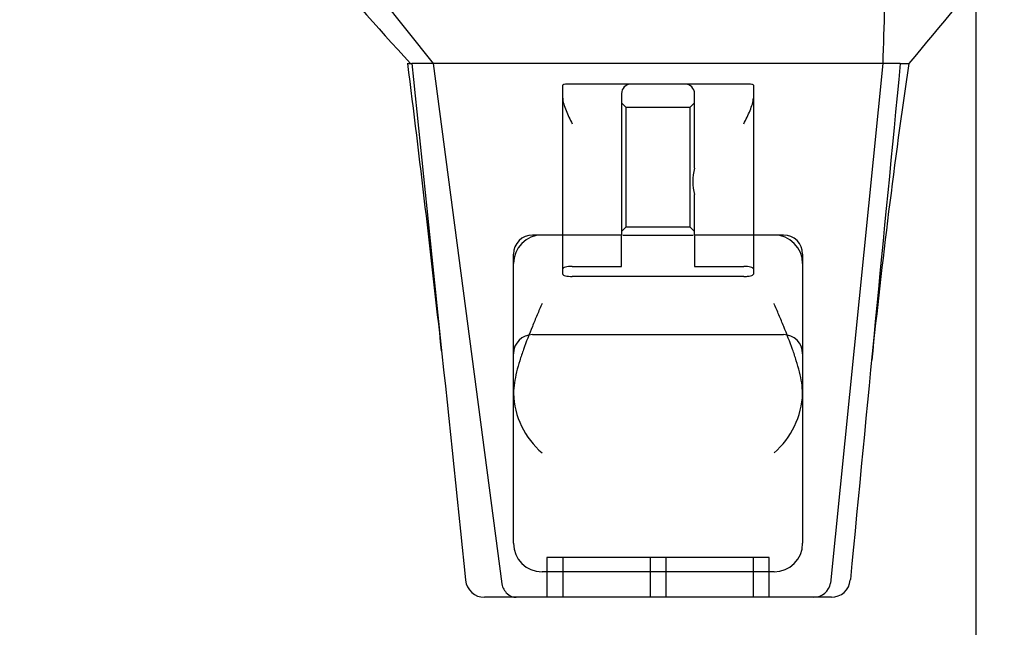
# Model space of a CAD drawing. Header units: inches. Extents: x 1 to 240, y -1 to 159.
# Tile 54 of 108: x 77.36 to 80.46, y 135.46 to 137.38. Entities that reach past the tile are written whole.
import ezdxf
from ezdxf.enums import TextEntityAlignment as Align
from ezdxf.lldxf.tags import DXFTag

# ---------------------------------------------------------------- set-up
doc = ezdxf.new("R2010")
doc.units = ezdxf.units.IN
doc.header["$MEASUREMENT"] = 0
doc.layers.add('Default', color=7, linetype='Continuous')
doc.layers.add('HAN13060', color=7, linetype='Continuous')
doc.styles.add('SEACAD_Times_New_Roman', font='times.ttf')
tags = doc.linetypes.add('HIDDEN2', pattern=[0.1875, 0.125, -0.0625]).pattern_tags.tags
tags[6:7] = [DXFTag(74, 4), DXFTag(75, 0), DXFTag(340, '0'), DXFTag(46, 0.0), DXFTag(50, 0.0), DXFTag(44, 0.0), DXFTag(45, 0.0)]
tags[4:5] = [DXFTag(74, 4), DXFTag(75, 0), DXFTag(340, '0'), DXFTag(46, 0.0), DXFTag(50, 0.0), DXFTag(44, 0.0), DXFTag(45, 0.0)]
doc.dimstyles.new('HAMMOND_(STH_-_240x160)', dxfattribs={"dimtxt": 1, "dimasz": 1.25, "dimexe": 0.5, "dimexo": 0.5, "dimgap": 0.25, "dimtad": 0, "dimtih": 1, "dimtoh": 1, "dimzin": 0, "dimdsep": 46, "dimtxsty": 'SEACAD_Times_New_Roman', "dimblk1": '_SE_FILLED', "dimblk2": '_SE_FILLED', "dimsah": 1, "dimcen": 0.5, "dimadec": 0, "dimazin": 0, "dimtfac": 0.8, "dimtofl": 0, "dimtmove": 0, "dimatfit": 3, "dimfxl": 1, "dimtolj": 1, "dimtzin": 0, "dimarcsym": 0})

# ---------------------------------------------------------------- blocks, each defined once
blk = doc.blocks.new('SE4')
at = {"layer": 'HAN13060', "color": 7, "linetype": 'Continuous'}
for p, q in [((78.3748, 137.5925), (78.6584, 137.2375)), ((78.5758, 137.2375), (78.5904, 137.2375)), ((78.6584, 137.2375), (78.5904, 137.2375)), ((78.7039, 137.2375), (78.6584, 137.2375)), ((78.6584, 137.2375), (78.8739, 135.5995)), ((78.7956, 137.2375), (78.7039, 137.2375)), ((80.073, 137.2375), (78.7956, 137.2375)), ((80.073, 137.2375), (79.9089, 135.6021)), ((80.1024, 137.2375), (80.073, 137.2375)), ((80.1178, 137.2375), (80.1024, 137.2375)), ((80.128, 137.2375), (80.1178, 137.2375)), ((80.128, 137.2375), (80.1555, 137.2375)), ((78.7599, 135.6128), (78.7601, 135.6112)), ((79.9709, 135.6116), (79.9711, 135.6136)), ((78.9197, 135.5575), (78.8198, 135.5575)), ((79.8566, 135.5575), (78.9197, 135.5575)), ((79.9112, 135.5575), (79.8566, 135.5575))]:
    blk.add_line(p, q, dxfattribs=at)
at = {"layer": 'HAN13060', "color": 7, "linetype": 'HIDDEN2'}
for p, q in [((79.0657, 136.5911), (79.0657, 137.1689)), ((79.2807, 137.1725), (79.0957, 137.1725)), ((79.4507, 137.1725), (79.2807, 137.1725)), ((79.6357, 137.1725), (79.4507, 137.1725)), ((79.6657, 137.1689), (79.6657, 136.5911)), ((79.2507, 137.1425), (79.2507, 136.6975)), ((79.4807, 136.908), (79.4807, 137.1425)), ((79.2657, 137.0987), (79.2507, 137.1137)), ((79.2657, 136.7237), (79.2657, 137.0987)), ((79.4657, 137.0987), (79.2657, 137.0987)), ((79.4807, 137.1137), (79.4657, 137.0987)), ((79.4657, 137.0987), (79.4657, 136.7237)), ((79.4807, 136.6975), (79.4807, 136.8247)), ((79.2507, 136.7087), (79.2657, 136.7237)), ((79.2657, 136.7237), (79.4657, 136.7237)), ((79.4657, 136.7237), (79.4807, 136.7087)), ((79.2507, 136.6975), (78.9707, 136.6975)), ((79.2507, 136.599), (79.2507, 136.6946)), ((79.2552, 136.6975), (79.4762, 136.6975)), ((79.7607, 136.6975), (79.4807, 136.6975)), ((79.4807, 136.6946), (79.4807, 136.599)), ((78.9107, 135.7275), (78.9107, 136.6375)), ((79.8207, 136.6375), (79.8207, 135.7275)), ((79.0957, 136.599), (79.2507, 136.599)), ((79.4807, 136.599), (79.6357, 136.599)), ((79.0657, 136.5746), (79.0657, 136.5911)), ((79.6357, 136.5672), (79.0957, 136.5672)), ((79.6657, 136.5911), (79.6657, 136.5746)), ((78.9707, 136.3842), (79.7607, 136.3842)), ((79.7157, 135.6825), (79.0157, 135.6825)), ((79.0157, 135.6825), (79.0157, 135.5575)), ((79.0657, 135.6825), (79.0657, 135.5575)), ((79.3407, 135.6825), (79.3407, 135.5575)), ((79.3907, 135.6825), (79.3907, 135.5575)), ((79.6657, 135.5575), (79.6657, 135.6825)), ((79.7157, 135.5575), (79.7157, 135.6825)), ((79.7307, 135.6375), (79.0007, 135.6375))]:
    blk.add_line(p, q, dxfattribs=at)
at = {"layer": 'HAN13060', "color": 7, "linetype": 'Continuous'}
for centre, radius, start, end in [((85.4387, 143.5478), 9.3151, 219.74091, 222.64292), ((93.2711, 126.4568), 16.9778, 139.01202, 140.58069), ((19.7018, 129.8447), 59.3388, 6.277991, 7.156939), ((102.0009, 134.0361), 22.0794, 171.66283, 174.10579), ((78.8198, 135.6175), 0.06, 185.9929, 270.0075), ((79.8545, 135.6129), 0.0554, 272.131, 348.8293), ((79.9112, 135.6175), 0.06, 269.9911, 354.4242)]:
    blk.add_arc(centre, radius, start, end, dxfattribs=at)
at = {"layer": 'HAN13060', "color": 7, "linetype": 'HIDDEN2'}
for centre, radius, start, end in [((79.2807, 137.1425), 0.03, 90, 180), ((79.4507, 137.1425), 0.03, 0, 90), ((79.6351, 136.8664), 0.1599, 164.9117, 195.0883), ((79.0007, 136.6075), 0.09, 90, 180), ((78.9707, 136.6375), 0.06, 90, 180), ((79.7307, 136.6075), 0.09, 0, 90), ((79.7607, 136.6375), 0.06, 0, 90), ((78.9707, 136.3242), 0.06, 90, 180), ((79.7607, 136.3242), 0.06, 0, 90), ((79.1698, 136.2085), 0.2593, 182.0981, 229.2851), ((79.5616, 136.2085), 0.2593, 310.7149, 357.9019), ((79.0007, 135.7275), 0.09, 180, 270), ((79.7307, 135.7275), 0.09, 270, 0)]:
    blk.add_arc(centre, radius, start, end, dxfattribs=at)
at = {"layer": 'HAN13060', "color": 7, "linetype": 'Continuous'}
for points in [[(80.0842, 137.5925), (80.0805, 137.4742), (80.0767, 137.3559), (80.073, 137.2375)], [(78.5904, 137.2375), (78.6469, 136.696), (78.7034, 136.1544), (78.7599, 135.6128)], [(80.128, 137.2375), (80.0757, 136.6962), (80.0234, 136.1549), (79.9711, 135.6136)]]:
    blk.add_open_spline(points, degree=3, dxfattribs=at)
at = {"layer": 'HAN13060', "color": 7, "linetype": 'HIDDEN2'}
for points, knots in [([(79.0957, 137.1725), (79.0917, 137.1725), (79.0878, 137.1725), (79.0805, 137.1725), (79.0772, 137.1724), (79.0716, 137.172), (79.0694, 137.1717), (79.0665, 137.1706), (79.0657, 137.1698), (79.0657, 137.1689)], [0, 0, 0, 0, 0.25, 0.25, 0.5, 0.5, 0.75, 0.75, 1, 1, 1, 1]), ([(79.6657, 137.1689), (79.6657, 137.1698), (79.665, 137.1706), (79.662, 137.1717), (79.6598, 137.172), (79.6515, 137.1726), (79.6437, 137.1725), (79.6357, 137.1725)], [0, 0, 0, 0, 0.25, 0.25, 0.5, 0.5, 1, 1, 1, 1]), ([(79.0657, 137.1288), (79.0657, 137.1227), (79.067, 137.1164), (79.0708, 137.1031), (79.0733, 137.0964), (79.0818, 137.0758), (79.0888, 137.0616), (79.0957, 137.0475)], [0, 0, 0, 0, 0.25, 0.25, 0.5, 0.5, 1, 1, 1, 1]), ([(79.6357, 137.0475), (79.6426, 137.0616), (79.6496, 137.0758), (79.6581, 137.0964), (79.6606, 137.1031), (79.6645, 137.1164), (79.6657, 137.1227), (79.6657, 137.1288)], [0, 0, 0, 0, 0.5, 0.5, 0.75, 0.75, 1, 1, 1, 1]), ([(79.0957, 136.599), (79.0917, 136.599), (79.0877, 136.5988), (79.0804, 136.598), (79.0771, 136.5974), (79.0688, 136.5952), (79.0657, 136.5932), (79.0657, 136.5911)], [0, 0, 0, 0, 0.25, 0.25, 0.5, 0.5, 1, 1, 1, 1]), ([(79.6657, 136.5911), (79.6657, 136.5921), (79.665, 136.5931), (79.662, 136.595), (79.6599, 136.5959), (79.6516, 136.5981), (79.6438, 136.599), (79.6357, 136.599)], [0, 0, 0, 0, 0.25, 0.25, 0.5, 0.5, 1, 1, 1, 1]), ([(79.0657, 136.5746), (79.0657, 136.5736), (79.0665, 136.5726), (79.0694, 136.5709), (79.0716, 136.57), (79.0798, 136.568), (79.0877, 136.5672), (79.0957, 136.5672)], [0, 0, 0, 0, 0.25, 0.25, 0.5, 0.5, 1, 1, 1, 1]), ([(79.6357, 136.5672), (79.6397, 136.5672), (79.6437, 136.5674), (79.651, 136.5681), (79.6543, 136.5687), (79.6626, 136.5707), (79.6657, 136.5726), (79.6657, 136.5746)], [0, 0, 0, 0, 0.25, 0.25, 0.5, 0.5, 1, 1, 1, 1]), ([(79.0007, 136.4826), (78.9956, 136.4705), (78.9904, 136.4582), (78.9801, 136.4339), (78.9751, 136.4217), (78.9602, 136.3853), (78.9508, 136.3614), (78.9381, 136.3258), (78.9342, 136.314), (78.9268, 136.2904), (78.9235, 136.2785), (78.9149, 136.2435), (78.911, 136.2209), (78.9107, 136.199)], [0, 0, 0, 0, 0.125, 0.125, 0.25, 0.25, 0.5, 0.5, 0.625, 0.625, 0.75, 0.75, 1, 1, 1, 1]), ([(79.8207, 136.199), (79.8204, 136.2209), (79.8165, 136.2435), (79.8079, 136.2785), (79.8046, 136.2904), (79.7973, 136.314), (79.7933, 136.3258), (79.7806, 136.3614), (79.7712, 136.3853), (79.7564, 136.4217), (79.7513, 136.4339), (79.741, 136.4582), (79.7359, 136.4705), (79.7307, 136.4826)], [0, 0, 0, 0, 0.25, 0.25, 0.375, 0.375, 0.5, 0.5, 0.75, 0.75, 0.875, 0.875, 1, 1, 1, 1])]:
    blk.add_open_spline(points, degree=3, knots=knots, dxfattribs=at)
at = {"layer": 'HAN13060', "color": 7, "linetype": 'Continuous'}
blk.add_open_spline([(78.8739, 135.5995), (78.8769, 135.5875), (78.8831, 135.5766), (78.8994, 135.5617), (78.9096, 135.5575), (78.9197, 135.5575)], degree=3, knots=[0, 0, 0, 0, 0.5, 0.5, 1, 1, 1, 1], dxfattribs=at)
blk = doc.blocks.new('DMBLK3312')
at = {"layer": 'Default', "linetype": 'Continuous'}
for points in [[(54.3658, 134.5052), (54.3658, 134.9218), (53.1158, 134.7135)], [(79.1157, 134.5052), (80.3657, 134.7135), (79.1157, 134.9218)]]:
    blk.add_hatch(color=7, dxfattribs=at).paths.add_polyline_path(points)
at = {"layer": 'Default', "color": 7, "linetype": 'Continuous'}
for p, q in [((53.1158, 137.7447), (53.1158, 134.2135)), ((80.3657, 137.7532), (80.3657, 134.2135)), ((53.1158, 134.7135), (63.1443, 134.7135)), ((70.3372, 134.7135), (80.3657, 134.7135))]:
    blk.add_line(p, q, dxfattribs=at)
at = {"layer": 'Default', "color": 7, "linetype": 'Continuous', "style": 'SEACAD_Times_New_Roman'}
for s, p in [('27.25', (65.0346, 135.2135)), ('DOOR', (64.6436, 133.7135)), ('OPENING', (63.4943, 132.2135))]:
    blk.add_text(s, height=1, dxfattribs=at).set_placement(p, align=Align.TOP_LEFT)
blk = doc.blocks.new('_SE_FILLED')
at = {"color": 0}
blk.add_line((0, 0), (-1, 0), dxfattribs=at)
blk.add_solid([(0, 0), (-1, -0.1665), (-1, 0.1665), (0, 0)], dxfattribs=at)

msp = doc.modelspace()

# ---------------------------------------------------------------- block references
at = {"layer": 'Default'}
msp.add_blockref('SE4', (0, 0), dxfattribs=at)

# ---------------------------------------------------------------- dimensions: what is measured, and where the dimension line sits
at = {"layer": 'Default', "color": 7, "linetype": 'Continuous'}
dim = msp.add_linear_dim(base=(53.1158, 134.7135), p1=(53.1158, 138.2447), p2=(80.3657, 138.2532), angle=0.0179, text='\\A1;<>\\PDOOR\\XOPENING', dimstyle='HAMMOND_(STH_-_240x160)', dxfattribs=at)
dim.commit()
dim.dimension.update_dxf_attribs({"geometry": 'DMBLK3312', "text_midpoint": (66.7408, 134.7135), "dimtype": 161})

doc.saveas('drawing.dxf')
